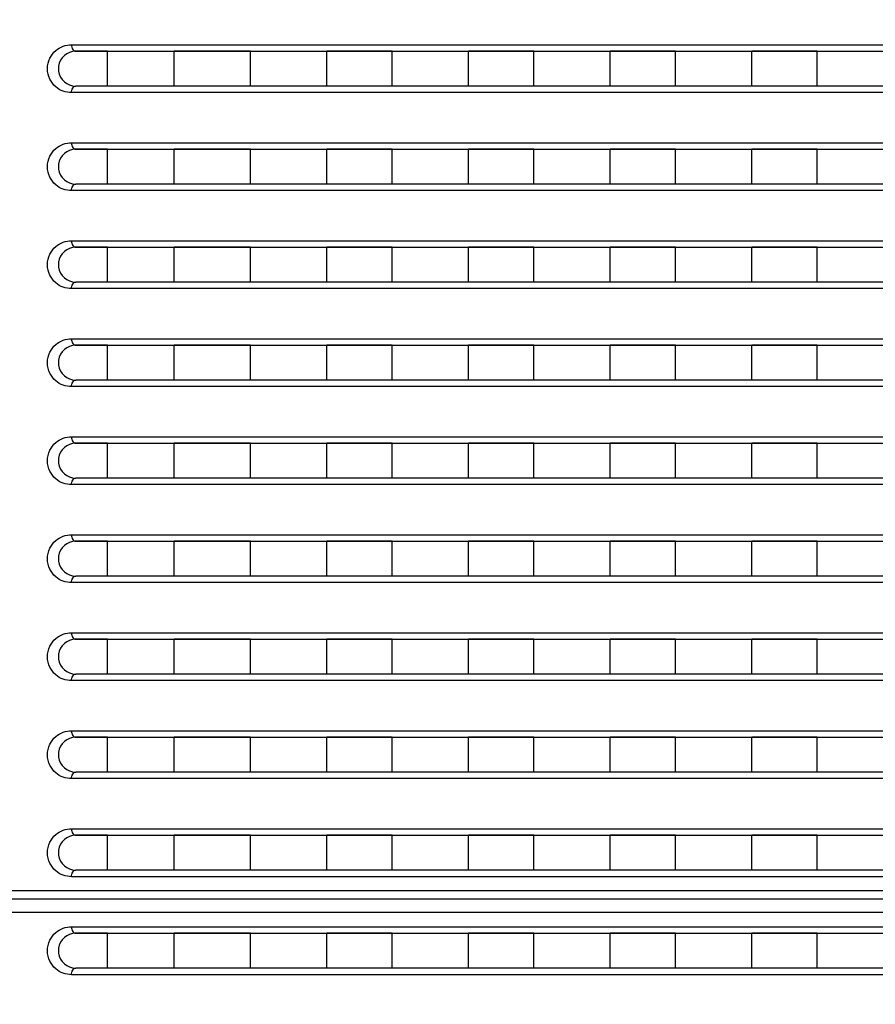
# Model space of a CAD drawing. Header units: millimetres. Extents: x -6054 to 364, y -1866 to 3094.
# Tile 74 of 256: x -4691 to -4652, y 458 to 503. Entities that reach past the tile are written whole.
import ezdxf

# ---------------------------------------------------------------- set-up
doc = ezdxf.new("R2010")
doc.units = ezdxf.units.MM
doc.header["$LTSCALE"] = 65.395
doc.header["$PDSIZE"] = 0.05
doc.linetypes.add('CENTER', pattern=[0.6, 0.375, -0.075, 0.075, -0.075])
doc.layers.get('0').update_dxf_attribs({"linetype": 'CONTINUOUS'})
doc.layers.get('Defpoints').update_dxf_attribs({"linetype": 'CONTINUOUS'})
doc.layers.add('Center', color=1, linetype='CENTER')
doc.layers.add('DIM', color=3, linetype='CONTINUOUS')
doc.styles.get("Standard").update_dxf_attribs({"font": 'arial.ttf'})
doc.dimstyles.new('ISO-25', dxfattribs={"dimtxt": 2.5, "dimasz": 2.5, "dimexe": 1.25, "dimexo": 0.625, "dimtad": 1, "dimtxsty": 'STANDARD', "dimcen": 2.5, "dimadec": 0, "dimazin": 0, "dimtfac": 1, "dimtmove": 0, "dimatfit": 3, "dimfxl": 1, "dimarcsym": 0})

# ---------------------------------------------------------------- blocks, each defined once
blk = doc.blocks.new('*D15')
at = {"layer": 'Defpoints', "color": 0}
for p in [(-4847.741, 377.398), (-4654.173, 377.398), (-4654.173, 258.898)]:
    blk.add_point(p, dxfattribs=at)
at = {"layer": 'DIM', "color": 3, "lineweight": -2}
for p, q in [((-4847.741, 377.398), (-4847.741, 544.978)), ((-4654.798, 377.398), (-4848.991, 377.398)), ((-4847.741, 273.898), (-4847.741, 362.398)), ((-4654.798, 258.898), (-4848.991, 258.898))]:
    blk.add_line(p, q, dxfattribs=at)
at = {"layer": 'DIM', "color": 3}
for points in [[(-4845.241, 362.398), (-4850.241, 362.398), (-4847.741, 377.398)], [(-4850.241, 273.898), (-4845.241, 273.898), (-4847.741, 258.898)]]:
    blk.add_solid(points, dxfattribs=at)
at = {"layer": 'DIM', "color": 2, "insert": (-4865.551, 468.688), "char_height": 20, "attachment_point": 5, "rotation": 90}
blk.add_mtext('119  [4,665]', dxfattribs=at)
blk = doc.blocks.new('*D18')
at = {"layer": 'Defpoints', "color": 0}
for p in [(-3307.323, 492.148), (-4734.98, -14.552), (-4734.98, -196.074)]:
    blk.add_point(p, dxfattribs=at)
at = {"layer": 'DIM', "color": 3, "lineweight": -2}
for p, q in [((-3307.323, 491.523), (-3307.323, -197.324)), ((-4734.98, -15.177), (-4734.98, -197.324)), ((-3322.323, -196.074), (-4719.98, -196.074))]:
    blk.add_line(p, q, dxfattribs=at)
at = {"layer": 'DIM', "color": 3}
for points in [[(-4719.98, -193.574), (-4719.98, -198.574), (-4734.98, -196.074)], [(-3322.323, -198.574), (-3322.323, -193.574), (-3307.323, -196.074)]]:
    blk.add_solid(points, dxfattribs=at)
at = {"layer": 'DIM', "color": 2, "insert": (-4021.151, -178.264), "char_height": 20, "attachment_point": 5}
blk.add_mtext('1428  [56,207]', dxfattribs=at)
blk = doc.blocks.new('*D19')
at = {"layer": 'Defpoints', "color": 0}
for p in [(-3379.723, 594.648), (-4909.709, -20.959), (-4728.573, -20.959)]:
    blk.add_point(p, dxfattribs=at)
at = {"layer": 'DIM', "color": 3, "lineweight": -2}
for p, q in [((-3380.348, 594.648), (-4910.959, 594.648)), ((-4909.709, 579.648), (-4909.709, -5.959)), ((-4729.198, -20.959), (-4910.959, -20.959))]:
    blk.add_line(p, q, dxfattribs=at)
at = {"layer": 'DIM', "color": 3}
for points in [[(-4907.209, 579.648), (-4912.209, 579.648), (-4909.709, 594.648)], [(-4912.209, -5.959), (-4907.209, -5.959), (-4909.709, -20.959)]]:
    blk.add_solid(points, dxfattribs=at)
at = {"layer": 'DIM', "color": 2, "insert": (-4927.519, 286.844), "char_height": 20, "attachment_point": 5, "rotation": 90}
blk.add_mtext('616  [24,236]', dxfattribs=at)

msp = doc.modelspace()

# ---------------------------------------------------------------- linework, layer by layer
at = {"linetype": 'Continuous'}
for p, q in [((-4688.878, 501.998), (-4617.221, 501.998)), ((-4688.679, 501.698), (-4617.213, 501.698)), ((-4687.229, 501.698), (-4688.679, 501.698)), ((-4687.229, 501.698), (-4688.679, 501.698)), ((-4687.229, 500.098), (-4687.229, 501.698)), ((-4687.229, 500.098), (-4687.229, 501.698)), ((-4684.163, 500.098), (-4684.163, 501.698)), ((-4684.163, 500.098), (-4684.163, 501.698)), ((-4680.663, 501.698), (-4684.163, 501.698)), ((-4680.663, 501.698), (-4684.163, 501.698)), ((-4680.663, 500.098), (-4680.663, 501.698)), ((-4680.663, 500.098), (-4680.663, 501.698)), ((-4677.163, 500.098), (-4677.163, 501.698)), ((-4677.163, 500.098), (-4677.163, 501.698)), ((-4674.163, 501.698), (-4677.163, 501.698)), ((-4674.163, 501.698), (-4677.163, 501.698)), ((-4674.163, 500.098), (-4674.163, 501.698)), ((-4674.163, 500.098), (-4674.163, 501.698)), ((-4670.663, 500.098), (-4670.663, 501.698)), ((-4670.663, 500.098), (-4670.663, 501.698)), ((-4667.663, 501.698), (-4670.663, 501.698)), ((-4667.663, 501.698), (-4670.663, 501.698)), ((-4667.663, 500.098), (-4667.663, 501.698)), ((-4667.663, 500.098), (-4667.663, 501.698)), ((-4664.163, 500.098), (-4664.163, 501.698)), ((-4664.163, 500.098), (-4664.163, 501.698)), ((-4661.163, 501.698), (-4664.163, 501.698)), ((-4661.163, 501.698), (-4664.163, 501.698)), ((-4661.163, 500.098), (-4661.163, 501.698)), ((-4661.163, 500.098), (-4661.163, 501.698)), ((-4657.663, 500.098), (-4657.663, 501.698)), ((-4657.663, 500.098), (-4657.663, 501.698)), ((-4654.663, 501.698), (-4657.663, 501.698)), ((-4654.663, 501.698), (-4657.663, 501.698)), ((-4654.663, 500.098), (-4654.663, 501.698)), ((-4654.663, 500.098), (-4654.663, 501.698)), ((-4617.213, 500.098), (-4688.679, 500.098)), ((-4687.229, 500.098), (-4688.679, 500.098)), ((-4687.229, 500.098), (-4688.679, 500.098)), ((-4680.663, 500.098), (-4684.163, 500.098)), ((-4680.663, 500.098), (-4684.163, 500.098)), ((-4674.163, 500.098), (-4677.163, 500.098)), ((-4674.163, 500.098), (-4677.163, 500.098)), ((-4667.663, 500.098), (-4670.663, 500.098)), ((-4667.663, 500.098), (-4670.663, 500.098)), ((-4661.163, 500.098), (-4664.163, 500.098)), ((-4661.163, 500.098), (-4664.163, 500.098)), ((-4654.663, 500.098), (-4657.663, 500.098)), ((-4654.663, 500.098), (-4657.663, 500.098)), ((-4617.221, 499.798), (-4688.878, 499.798)), ((-4688.878, 497.498), (-4617.221, 497.498)), ((-4688.679, 497.198), (-4617.213, 497.198)), ((-4687.229, 497.198), (-4688.679, 497.198)), ((-4687.229, 497.198), (-4688.679, 497.198)), ((-4687.229, 495.598), (-4687.229, 497.198)), ((-4687.229, 495.598), (-4687.229, 497.198)), ((-4684.163, 495.598), (-4684.163, 497.198)), ((-4684.163, 495.598), (-4684.163, 497.198)), ((-4680.663, 497.198), (-4684.163, 497.198)), ((-4680.663, 497.198), (-4684.163, 497.198)), ((-4680.663, 495.598), (-4680.663, 497.198)), ((-4680.663, 495.598), (-4680.663, 497.198)), ((-4677.163, 495.598), (-4677.163, 497.198)), ((-4677.163, 495.598), (-4677.163, 497.198)), ((-4674.163, 497.198), (-4677.163, 497.198)), ((-4674.163, 497.198), (-4677.163, 497.198)), ((-4674.163, 495.598), (-4674.163, 497.198)), ((-4674.163, 495.598), (-4674.163, 497.198)), ((-4670.663, 495.598), (-4670.663, 497.198)), ((-4670.663, 495.598), (-4670.663, 497.198)), ((-4667.663, 497.198), (-4670.663, 497.198)), ((-4667.663, 497.198), (-4670.663, 497.198)), ((-4667.663, 495.598), (-4667.663, 497.198)), ((-4667.663, 495.598), (-4667.663, 497.198)), ((-4664.163, 495.598), (-4664.163, 497.198)), ((-4664.163, 495.598), (-4664.163, 497.198)), ((-4661.163, 497.198), (-4664.163, 497.198)), ((-4661.163, 497.198), (-4664.163, 497.198)), ((-4661.163, 495.598), (-4661.163, 497.198)), ((-4661.163, 495.598), (-4661.163, 497.198)), ((-4657.663, 495.598), (-4657.663, 497.198)), ((-4657.663, 495.598), (-4657.663, 497.198)), ((-4654.663, 497.198), (-4657.663, 497.198)), ((-4654.663, 497.198), (-4657.663, 497.198)), ((-4654.663, 495.598), (-4654.663, 497.198)), ((-4654.663, 495.598), (-4654.663, 497.198)), ((-4617.213, 495.598), (-4688.679, 495.598)), ((-4687.229, 495.598), (-4688.679, 495.598)), ((-4687.229, 495.598), (-4688.679, 495.598)), ((-4680.663, 495.598), (-4684.163, 495.598)), ((-4680.663, 495.598), (-4684.163, 495.598)), ((-4674.163, 495.598), (-4677.163, 495.598)), ((-4674.163, 495.598), (-4677.163, 495.598)), ((-4667.663, 495.598), (-4670.663, 495.598)), ((-4667.663, 495.598), (-4670.663, 495.598)), ((-4661.163, 495.598), (-4664.163, 495.598)), ((-4661.163, 495.598), (-4664.163, 495.598)), ((-4654.663, 495.598), (-4657.663, 495.598)), ((-4654.663, 495.598), (-4657.663, 495.598)), ((-4617.221, 495.298), (-4688.878, 495.298)), ((-4688.878, 492.998), (-4617.221, 492.998)), ((-4688.679, 492.698), (-4617.213, 492.698)), ((-4687.229, 492.698), (-4688.679, 492.698)), ((-4687.229, 492.698), (-4688.679, 492.698)), ((-4687.229, 491.098), (-4687.229, 492.698)), ((-4687.229, 491.098), (-4687.229, 492.698)), ((-4684.163, 491.098), (-4684.163, 492.698)), ((-4684.163, 491.098), (-4684.163, 492.698)), ((-4680.663, 492.698), (-4684.163, 492.698)), ((-4680.663, 492.698), (-4684.163, 492.698)), ((-4680.663, 491.098), (-4680.663, 492.698)), ((-4680.663, 491.098), (-4680.663, 492.698)), ((-4677.163, 491.098), (-4677.163, 492.698)), ((-4677.163, 491.098), (-4677.163, 492.698)), ((-4674.163, 492.698), (-4677.163, 492.698)), ((-4674.163, 492.698), (-4677.163, 492.698)), ((-4674.163, 491.098), (-4674.163, 492.698)), ((-4674.163, 491.098), (-4674.163, 492.698)), ((-4670.663, 491.098), (-4670.663, 492.698)), ((-4670.663, 491.098), (-4670.663, 492.698)), ((-4667.663, 492.698), (-4670.663, 492.698)), ((-4667.663, 492.698), (-4670.663, 492.698)), ((-4667.663, 491.098), (-4667.663, 492.698)), ((-4667.663, 491.098), (-4667.663, 492.698)), ((-4664.163, 491.098), (-4664.163, 492.698)), ((-4664.163, 491.098), (-4664.163, 492.698)), ((-4661.163, 492.698), (-4664.163, 492.698)), ((-4661.163, 492.698), (-4664.163, 492.698)), ((-4661.163, 491.098), (-4661.163, 492.698)), ((-4661.163, 491.098), (-4661.163, 492.698)), ((-4657.663, 491.098), (-4657.663, 492.698)), ((-4657.663, 491.098), (-4657.663, 492.698)), ((-4654.663, 492.698), (-4657.663, 492.698)), ((-4654.663, 492.698), (-4657.663, 492.698)), ((-4654.663, 491.098), (-4654.663, 492.698)), ((-4654.663, 491.098), (-4654.663, 492.698)), ((-4617.213, 491.098), (-4688.679, 491.098)), ((-4687.229, 491.098), (-4688.679, 491.098)), ((-4687.229, 491.098), (-4688.679, 491.098)), ((-4680.663, 491.098), (-4684.163, 491.098)), ((-4680.663, 491.098), (-4684.163, 491.098)), ((-4674.163, 491.098), (-4677.163, 491.098)), ((-4674.163, 491.098), (-4677.163, 491.098)), ((-4667.663, 491.098), (-4670.663, 491.098)), ((-4667.663, 491.098), (-4670.663, 491.098)), ((-4661.163, 491.098), (-4664.163, 491.098)), ((-4661.163, 491.098), (-4664.163, 491.098)), ((-4654.663, 491.098), (-4657.663, 491.098)), ((-4654.663, 491.098), (-4657.663, 491.098)), ((-4617.221, 490.798), (-4688.878, 490.798)), ((-4688.878, 488.498), (-4617.221, 488.498)), ((-4688.679, 488.198), (-4617.213, 488.198)), ((-4687.229, 488.198), (-4688.679, 488.198)), ((-4687.229, 488.198), (-4688.679, 488.198)), ((-4687.229, 486.598), (-4687.229, 488.198)), ((-4687.229, 486.598), (-4687.229, 488.198)), ((-4684.163, 486.598), (-4684.163, 488.198)), ((-4684.163, 486.598), (-4684.163, 488.198)), ((-4680.663, 488.198), (-4684.163, 488.198)), ((-4680.663, 488.198), (-4684.163, 488.198)), ((-4680.663, 486.598), (-4680.663, 488.198)), ((-4680.663, 486.598), (-4680.663, 488.198)), ((-4677.163, 486.598), (-4677.163, 488.198)), ((-4677.163, 486.598), (-4677.163, 488.198)), ((-4674.163, 488.198), (-4677.163, 488.198)), ((-4674.163, 488.198), (-4677.163, 488.198)), ((-4674.163, 486.598), (-4674.163, 488.198)), ((-4674.163, 486.598), (-4674.163, 488.198)), ((-4670.663, 486.598), (-4670.663, 488.198)), ((-4670.663, 486.598), (-4670.663, 488.198)), ((-4667.663, 488.198), (-4670.663, 488.198)), ((-4667.663, 488.198), (-4670.663, 488.198)), ((-4667.663, 486.598), (-4667.663, 488.198)), ((-4667.663, 486.598), (-4667.663, 488.198)), ((-4664.163, 486.598), (-4664.163, 488.198)), ((-4664.163, 486.598), (-4664.163, 488.198)), ((-4661.163, 488.198), (-4664.163, 488.198)), ((-4661.163, 488.198), (-4664.163, 488.198)), ((-4661.163, 486.598), (-4661.163, 488.198)), ((-4661.163, 486.598), (-4661.163, 488.198)), ((-4657.663, 486.598), (-4657.663, 488.198)), ((-4657.663, 486.598), (-4657.663, 488.198)), ((-4654.663, 488.198), (-4657.663, 488.198)), ((-4654.663, 488.198), (-4657.663, 488.198)), ((-4654.663, 486.598), (-4654.663, 488.198)), ((-4654.663, 486.598), (-4654.663, 488.198)), ((-4617.213, 486.598), (-4688.679, 486.598)), ((-4687.229, 486.598), (-4688.679, 486.598)), ((-4687.229, 486.598), (-4688.679, 486.598)), ((-4680.663, 486.598), (-4684.163, 486.598)), ((-4680.663, 486.598), (-4684.163, 486.598)), ((-4674.163, 486.598), (-4677.163, 486.598)), ((-4674.163, 486.598), (-4677.163, 486.598)), ((-4667.663, 486.598), (-4670.663, 486.598)), ((-4667.663, 486.598), (-4670.663, 486.598)), ((-4661.163, 486.598), (-4664.163, 486.598)), ((-4661.163, 486.598), (-4664.163, 486.598)), ((-4654.663, 486.598), (-4657.663, 486.598)), ((-4654.663, 486.598), (-4657.663, 486.598)), ((-4617.221, 486.298), (-4688.878, 486.298)), ((-4688.878, 483.998), (-4617.221, 483.998)), ((-4688.679, 483.698), (-4617.213, 483.698)), ((-4687.229, 483.698), (-4688.679, 483.698)), ((-4687.229, 483.698), (-4688.679, 483.698)), ((-4687.229, 482.098), (-4687.229, 483.698)), ((-4687.229, 482.098), (-4687.229, 483.698)), ((-4684.163, 482.098), (-4684.163, 483.698)), ((-4684.163, 482.098), (-4684.163, 483.698)), ((-4680.663, 483.698), (-4684.163, 483.698)), ((-4680.663, 483.698), (-4684.163, 483.698)), ((-4680.663, 482.098), (-4680.663, 483.698)), ((-4680.663, 482.098), (-4680.663, 483.698)), ((-4677.163, 482.098), (-4677.163, 483.698)), ((-4677.163, 482.098), (-4677.163, 483.698)), ((-4674.163, 483.698), (-4677.163, 483.698)), ((-4674.163, 483.698), (-4677.163, 483.698)), ((-4674.163, 482.098), (-4674.163, 483.698)), ((-4674.163, 482.098), (-4674.163, 483.698)), ((-4670.663, 482.098), (-4670.663, 483.698)), ((-4670.663, 482.098), (-4670.663, 483.698)), ((-4667.663, 483.698), (-4670.663, 483.698)), ((-4667.663, 483.698), (-4670.663, 483.698)), ((-4667.663, 482.098), (-4667.663, 483.698)), ((-4667.663, 482.098), (-4667.663, 483.698)), ((-4664.163, 482.098), (-4664.163, 483.698)), ((-4664.163, 482.098), (-4664.163, 483.698)), ((-4661.163, 483.698), (-4664.163, 483.698)), ((-4661.163, 483.698), (-4664.163, 483.698)), ((-4661.163, 482.098), (-4661.163, 483.698)), ((-4661.163, 482.098), (-4661.163, 483.698)), ((-4657.663, 482.098), (-4657.663, 483.698)), ((-4657.663, 482.098), (-4657.663, 483.698)), ((-4654.663, 483.698), (-4657.663, 483.698)), ((-4654.663, 483.698), (-4657.663, 483.698)), ((-4654.663, 482.098), (-4654.663, 483.698)), ((-4654.663, 482.098), (-4654.663, 483.698)), ((-4617.213, 482.098), (-4688.679, 482.098)), ((-4687.229, 482.098), (-4688.679, 482.098)), ((-4687.229, 482.098), (-4688.679, 482.098)), ((-4680.663, 482.098), (-4684.163, 482.098)), ((-4680.663, 482.098), (-4684.163, 482.098)), ((-4674.163, 482.098), (-4677.163, 482.098)), ((-4674.163, 482.098), (-4677.163, 482.098)), ((-4667.663, 482.098), (-4670.663, 482.098)), ((-4667.663, 482.098), (-4670.663, 482.098)), ((-4661.163, 482.098), (-4664.163, 482.098)), ((-4661.163, 482.098), (-4664.163, 482.098)), ((-4654.663, 482.098), (-4657.663, 482.098)), ((-4654.663, 482.098), (-4657.663, 482.098)), ((-4617.221, 481.798), (-4688.878, 481.798)), ((-4688.878, 479.498), (-4617.221, 479.498)), ((-4688.679, 479.198), (-4617.213, 479.198)), ((-4687.229, 479.198), (-4688.679, 479.198)), ((-4687.229, 479.198), (-4688.679, 479.198)), ((-4687.229, 477.598), (-4687.229, 479.198)), ((-4687.229, 477.598), (-4687.229, 479.198)), ((-4684.163, 477.598), (-4684.163, 479.198)), ((-4684.163, 477.598), (-4684.163, 479.198)), ((-4680.663, 479.198), (-4684.163, 479.198)), ((-4680.663, 479.198), (-4684.163, 479.198)), ((-4680.663, 477.598), (-4680.663, 479.198)), ((-4680.663, 477.598), (-4680.663, 479.198)), ((-4677.163, 477.598), (-4677.163, 479.198)), ((-4677.163, 477.598), (-4677.163, 479.198)), ((-4674.163, 479.198), (-4677.163, 479.198)), ((-4674.163, 479.198), (-4677.163, 479.198)), ((-4674.163, 477.598), (-4674.163, 479.198)), ((-4674.163, 477.598), (-4674.163, 479.198)), ((-4670.663, 477.598), (-4670.663, 479.198)), ((-4670.663, 477.598), (-4670.663, 479.198)), ((-4667.663, 479.198), (-4670.663, 479.198)), ((-4667.663, 479.198), (-4670.663, 479.198)), ((-4667.663, 477.598), (-4667.663, 479.198)), ((-4667.663, 477.598), (-4667.663, 479.198)), ((-4664.163, 477.598), (-4664.163, 479.198)), ((-4664.163, 477.598), (-4664.163, 479.198)), ((-4661.163, 479.198), (-4664.163, 479.198)), ((-4661.163, 479.198), (-4664.163, 479.198)), ((-4661.163, 477.598), (-4661.163, 479.198)), ((-4661.163, 477.598), (-4661.163, 479.198)), ((-4657.663, 477.598), (-4657.663, 479.198)), ((-4657.663, 477.598), (-4657.663, 479.198)), ((-4654.663, 479.198), (-4657.663, 479.198)), ((-4654.663, 479.198), (-4657.663, 479.198)), ((-4654.663, 477.598), (-4654.663, 479.198)), ((-4654.663, 477.598), (-4654.663, 479.198)), ((-4617.213, 477.598), (-4688.679, 477.598)), ((-4687.229, 477.598), (-4688.679, 477.598)), ((-4687.229, 477.598), (-4688.679, 477.598)), ((-4680.663, 477.598), (-4684.163, 477.598)), ((-4680.663, 477.598), (-4684.163, 477.598)), ((-4674.163, 477.598), (-4677.163, 477.598)), ((-4674.163, 477.598), (-4677.163, 477.598)), ((-4667.663, 477.598), (-4670.663, 477.598)), ((-4667.663, 477.598), (-4670.663, 477.598)), ((-4661.163, 477.598), (-4664.163, 477.598)), ((-4661.163, 477.598), (-4664.163, 477.598)), ((-4654.663, 477.598), (-4657.663, 477.598)), ((-4654.663, 477.598), (-4657.663, 477.598)), ((-4617.221, 477.298), (-4688.878, 477.298)), ((-4688.878, 474.998), (-4617.221, 474.998)), ((-4688.679, 474.698), (-4617.213, 474.698)), ((-4687.229, 474.698), (-4688.679, 474.698)), ((-4687.229, 474.698), (-4688.679, 474.698)), ((-4687.229, 473.098), (-4687.229, 474.698)), ((-4687.229, 473.098), (-4687.229, 474.698)), ((-4684.163, 473.098), (-4684.163, 474.698)), ((-4684.163, 473.098), (-4684.163, 474.698)), ((-4680.663, 474.698), (-4684.163, 474.698)), ((-4680.663, 474.698), (-4684.163, 474.698)), ((-4680.663, 473.098), (-4680.663, 474.698)), ((-4680.663, 473.098), (-4680.663, 474.698)), ((-4677.163, 473.098), (-4677.163, 474.698)), ((-4677.163, 473.098), (-4677.163, 474.698)), ((-4674.163, 474.698), (-4677.163, 474.698)), ((-4674.163, 474.698), (-4677.163, 474.698)), ((-4674.163, 473.098), (-4674.163, 474.698)), ((-4674.163, 473.098), (-4674.163, 474.698)), ((-4670.663, 473.098), (-4670.663, 474.698)), ((-4670.663, 473.098), (-4670.663, 474.698)), ((-4667.663, 474.698), (-4670.663, 474.698)), ((-4667.663, 474.698), (-4670.663, 474.698)), ((-4667.663, 473.098), (-4667.663, 474.698)), ((-4667.663, 473.098), (-4667.663, 474.698)), ((-4664.163, 473.098), (-4664.163, 474.698)), ((-4664.163, 473.098), (-4664.163, 474.698)), ((-4661.163, 474.698), (-4664.163, 474.698)), ((-4661.163, 474.698), (-4664.163, 474.698)), ((-4661.163, 473.098), (-4661.163, 474.698)), ((-4661.163, 473.098), (-4661.163, 474.698)), ((-4657.663, 473.098), (-4657.663, 474.698)), ((-4657.663, 473.098), (-4657.663, 474.698)), ((-4654.663, 474.698), (-4657.663, 474.698)), ((-4654.663, 474.698), (-4657.663, 474.698)), ((-4654.663, 473.098), (-4654.663, 474.698)), ((-4654.663, 473.098), (-4654.663, 474.698)), ((-4617.213, 473.098), (-4688.679, 473.098)), ((-4687.229, 473.098), (-4688.679, 473.098)), ((-4687.229, 473.098), (-4688.679, 473.098)), ((-4680.663, 473.098), (-4684.163, 473.098)), ((-4680.663, 473.098), (-4684.163, 473.098)), ((-4674.163, 473.098), (-4677.163, 473.098)), ((-4674.163, 473.098), (-4677.163, 473.098)), ((-4667.663, 473.098), (-4670.663, 473.098)), ((-4667.663, 473.098), (-4670.663, 473.098)), ((-4661.163, 473.098), (-4664.163, 473.098)), ((-4661.163, 473.098), (-4664.163, 473.098)), ((-4654.663, 473.098), (-4657.663, 473.098)), ((-4654.663, 473.098), (-4657.663, 473.098)), ((-4617.221, 472.798), (-4688.878, 472.798)), ((-4688.878, 470.498), (-4617.221, 470.498)), ((-4688.679, 470.198), (-4617.213, 470.198)), ((-4687.229, 470.198), (-4688.679, 470.198)), ((-4687.229, 470.198), (-4688.679, 470.198)), ((-4687.229, 468.598), (-4687.229, 470.198)), ((-4687.229, 468.598), (-4687.229, 470.198)), ((-4684.163, 468.598), (-4684.163, 470.198)), ((-4684.163, 468.598), (-4684.163, 470.198)), ((-4680.663, 470.198), (-4684.163, 470.198)), ((-4680.663, 470.198), (-4684.163, 470.198)), ((-4680.663, 468.598), (-4680.663, 470.198)), ((-4680.663, 468.598), (-4680.663, 470.198)), ((-4677.163, 468.598), (-4677.163, 470.198)), ((-4677.163, 468.598), (-4677.163, 470.198)), ((-4674.163, 470.198), (-4677.163, 470.198)), ((-4674.163, 470.198), (-4677.163, 470.198)), ((-4674.163, 468.598), (-4674.163, 470.198)), ((-4674.163, 468.598), (-4674.163, 470.198)), ((-4670.663, 468.598), (-4670.663, 470.198)), ((-4670.663, 468.598), (-4670.663, 470.198)), ((-4667.663, 470.198), (-4670.663, 470.198)), ((-4667.663, 470.198), (-4670.663, 470.198)), ((-4667.663, 468.598), (-4667.663, 470.198)), ((-4667.663, 468.598), (-4667.663, 470.198)), ((-4664.163, 468.598), (-4664.163, 470.198)), ((-4664.163, 468.598), (-4664.163, 470.198)), ((-4661.163, 470.198), (-4664.163, 470.198)), ((-4661.163, 470.198), (-4664.163, 470.198)), ((-4661.163, 468.598), (-4661.163, 470.198)), ((-4661.163, 468.598), (-4661.163, 470.198)), ((-4657.663, 468.598), (-4657.663, 470.198)), ((-4657.663, 468.598), (-4657.663, 470.198)), ((-4654.663, 470.198), (-4657.663, 470.198)), ((-4654.663, 470.198), (-4657.663, 470.198)), ((-4654.663, 468.598), (-4654.663, 470.198)), ((-4654.663, 468.598), (-4654.663, 470.198)), ((-4617.213, 468.598), (-4688.679, 468.598)), ((-4687.229, 468.598), (-4688.679, 468.598)), ((-4687.229, 468.598), (-4688.679, 468.598)), ((-4680.663, 468.598), (-4684.163, 468.598)), ((-4680.663, 468.598), (-4684.163, 468.598)), ((-4674.163, 468.598), (-4677.163, 468.598)), ((-4674.163, 468.598), (-4677.163, 468.598)), ((-4667.663, 468.598), (-4670.663, 468.598)), ((-4667.663, 468.598), (-4670.663, 468.598)), ((-4661.163, 468.598), (-4664.163, 468.598)), ((-4661.163, 468.598), (-4664.163, 468.598)), ((-4654.663, 468.598), (-4657.663, 468.598)), ((-4654.663, 468.598), (-4657.663, 468.598)), ((-4617.221, 468.298), (-4688.878, 468.298)), ((-4688.878, 465.998), (-4617.221, 465.998)), ((-4688.679, 465.698), (-4617.213, 465.698)), ((-4687.229, 465.698), (-4688.679, 465.698)), ((-4687.229, 465.698), (-4688.679, 465.698)), ((-4687.229, 464.098), (-4687.229, 465.698)), ((-4687.229, 464.098), (-4687.229, 465.698)), ((-4684.163, 464.098), (-4684.163, 465.698)), ((-4684.163, 464.098), (-4684.163, 465.698)), ((-4680.663, 465.698), (-4684.163, 465.698)), ((-4680.663, 465.698), (-4684.163, 465.698)), ((-4680.663, 464.098), (-4680.663, 465.698)), ((-4680.663, 464.098), (-4680.663, 465.698)), ((-4677.163, 464.098), (-4677.163, 465.698)), ((-4677.163, 464.098), (-4677.163, 465.698)), ((-4674.163, 465.698), (-4677.163, 465.698)), ((-4674.163, 465.698), (-4677.163, 465.698)), ((-4674.163, 464.098), (-4674.163, 465.698)), ((-4674.163, 464.098), (-4674.163, 465.698)), ((-4670.663, 464.098), (-4670.663, 465.698)), ((-4670.663, 464.098), (-4670.663, 465.698)), ((-4667.663, 465.698), (-4670.663, 465.698)), ((-4667.663, 465.698), (-4670.663, 465.698)), ((-4667.663, 464.098), (-4667.663, 465.698)), ((-4667.663, 464.098), (-4667.663, 465.698)), ((-4664.163, 464.098), (-4664.163, 465.698)), ((-4664.163, 464.098), (-4664.163, 465.698)), ((-4661.163, 465.698), (-4664.163, 465.698)), ((-4661.163, 465.698), (-4664.163, 465.698)), ((-4661.163, 464.098), (-4661.163, 465.698)), ((-4661.163, 464.098), (-4661.163, 465.698)), ((-4657.663, 464.098), (-4657.663, 465.698)), ((-4657.663, 464.098), (-4657.663, 465.698)), ((-4654.663, 465.698), (-4657.663, 465.698)), ((-4654.663, 465.698), (-4657.663, 465.698)), ((-4654.663, 464.098), (-4654.663, 465.698)), ((-4654.663, 464.098), (-4654.663, 465.698)), ((-4617.213, 464.098), (-4688.679, 464.098)), ((-4687.229, 464.098), (-4688.679, 464.098)), ((-4687.229, 464.098), (-4688.679, 464.098)), ((-4680.663, 464.098), (-4684.163, 464.098)), ((-4680.663, 464.098), (-4684.163, 464.098)), ((-4674.163, 464.098), (-4677.163, 464.098)), ((-4674.163, 464.098), (-4677.163, 464.098)), ((-4667.663, 464.098), (-4670.663, 464.098)), ((-4667.663, 464.098), (-4670.663, 464.098)), ((-4661.163, 464.098), (-4664.163, 464.098)), ((-4661.163, 464.098), (-4664.163, 464.098)), ((-4654.663, 464.098), (-4657.663, 464.098)), ((-4654.663, 464.098), (-4657.663, 464.098)), ((-4617.221, 463.798), (-4688.878, 463.798)), ((-4600.733, 463.148), (-4733.413, 463.148)), ((-4600.733, 462.148), (-4733.413, 462.148)), ((-4688.878, 461.498), (-4617.221, 461.498)), ((-4688.679, 461.198), (-4617.213, 461.198)), ((-4687.229, 461.198), (-4688.679, 461.198)), ((-4687.229, 461.198), (-4688.679, 461.198)), ((-4687.229, 459.598), (-4687.229, 461.198)), ((-4687.229, 459.598), (-4687.229, 461.198)), ((-4684.163, 459.598), (-4684.163, 461.198)), ((-4684.163, 459.598), (-4684.163, 461.198)), ((-4680.663, 461.198), (-4684.163, 461.198)), ((-4680.663, 461.198), (-4684.163, 461.198)), ((-4680.663, 459.598), (-4680.663, 461.198)), ((-4680.663, 459.598), (-4680.663, 461.198)), ((-4677.163, 459.598), (-4677.163, 461.198)), ((-4677.163, 459.598), (-4677.163, 461.198)), ((-4674.163, 461.198), (-4677.163, 461.198)), ((-4674.163, 461.198), (-4677.163, 461.198)), ((-4674.163, 459.598), (-4674.163, 461.198)), ((-4674.163, 459.598), (-4674.163, 461.198)), ((-4670.663, 459.598), (-4670.663, 461.198)), ((-4670.663, 459.598), (-4670.663, 461.198)), ((-4667.663, 461.198), (-4670.663, 461.198)), ((-4667.663, 461.198), (-4670.663, 461.198)), ((-4667.663, 459.598), (-4667.663, 461.198)), ((-4667.663, 459.598), (-4667.663, 461.198)), ((-4664.163, 459.598), (-4664.163, 461.198)), ((-4664.163, 459.598), (-4664.163, 461.198)), ((-4661.163, 461.198), (-4664.163, 461.198)), ((-4661.163, 461.198), (-4664.163, 461.198)), ((-4661.163, 459.598), (-4661.163, 461.198)), ((-4661.163, 459.598), (-4661.163, 461.198)), ((-4657.663, 459.598), (-4657.663, 461.198)), ((-4657.663, 459.598), (-4657.663, 461.198)), ((-4654.663, 461.198), (-4657.663, 461.198)), ((-4654.663, 461.198), (-4657.663, 461.198)), ((-4654.663, 459.598), (-4654.663, 461.198)), ((-4654.663, 459.598), (-4654.663, 461.198)), ((-4617.213, 459.598), (-4688.679, 459.598)), ((-4687.229, 459.598), (-4688.679, 459.598)), ((-4687.229, 459.598), (-4688.679, 459.598)), ((-4680.663, 459.598), (-4684.163, 459.598)), ((-4680.663, 459.598), (-4684.163, 459.598)), ((-4674.163, 459.598), (-4677.163, 459.598)), ((-4674.163, 459.598), (-4677.163, 459.598)), ((-4667.663, 459.598), (-4670.663, 459.598)), ((-4667.663, 459.598), (-4670.663, 459.598)), ((-4661.163, 459.598), (-4664.163, 459.598)), ((-4661.163, 459.598), (-4664.163, 459.598)), ((-4654.663, 459.598), (-4657.663, 459.598)), ((-4654.663, 459.598), (-4657.663, 459.598)), ((-4617.221, 459.298), (-4688.878, 459.298))]:
    msp.add_line(p, q, dxfattribs=at)
for centre, radius, start, end in [((-4688.679, 500.898), 0.8, 90, 172.0065), ((-4688.679, 500.897), 0.8, 90.0003, 93.6162), ((-4688.679, 500.897), 0.8, 90.0003, 93.6162), ((-4688.676, 500.898), 0.804, 172.0437, 187.781), ((-4688.676, 500.898), 0.804, 172.0437, 187.781), ((-4688.676, 500.898), 0.804, 172.0437, 187.781), ((-4688.679, 500.898), 0.8, 169.5903, 172.0052), ((-4688.679, 500.898), 0.8, 169.5903, 172.0052), ((-4688.68, 500.898), 0.8, 187.8197, 190.1911), ((-4688.68, 500.898), 0.8, 187.8197, 190.1911), ((-4688.679, 500.898), 0.8, 187.8185, 270), ((-4688.679, 500.898), 0.8, 266.4265, 269.9997), ((-4688.679, 500.898), 0.8, 266.4265, 269.9997), ((-4688.679, 496.398), 0.8, 90, 172.0065), ((-4688.679, 496.397), 0.8, 90.0003, 93.6162), ((-4688.679, 496.397), 0.8, 90.0003, 93.6162), ((-4688.676, 496.398), 0.804, 172.0437, 187.781), ((-4688.676, 496.398), 0.804, 172.0437, 187.781), ((-4688.676, 496.398), 0.804, 172.0437, 187.781), ((-4688.679, 496.398), 0.8, 169.5903, 172.0052), ((-4688.679, 496.398), 0.8, 169.5903, 172.0052), ((-4688.679, 496.398), 0.8, 187.8185, 270), ((-4688.68, 496.398), 0.8, 187.8197, 190.1911), ((-4688.68, 496.398), 0.8, 187.8197, 190.1911), ((-4688.679, 496.398), 0.8, 266.4265, 269.9997), ((-4688.679, 496.398), 0.8, 266.4265, 269.9997), ((-4688.679, 491.898), 0.8, 90, 172.0065), ((-4688.679, 491.897), 0.8, 90.0003, 93.6162), ((-4688.679, 491.897), 0.8, 90.0003, 93.6162), ((-4688.676, 491.898), 0.804, 172.0437, 187.781), ((-4688.676, 491.898), 0.804, 172.0437, 187.781), ((-4688.676, 491.898), 0.804, 172.0437, 187.781), ((-4688.679, 491.898), 0.8, 169.5903, 172.0052), ((-4688.679, 491.898), 0.8, 169.5903, 172.0052), ((-4688.679, 491.898), 0.8, 187.8185, 270), ((-4688.68, 491.898), 0.8, 187.8197, 190.1911), ((-4688.68, 491.898), 0.8, 187.8197, 190.1911), ((-4688.679, 491.898), 0.8, 266.4265, 269.9997), ((-4688.679, 491.898), 0.8, 266.4265, 269.9997), ((-4688.679, 487.398), 0.8, 90, 172.0065), ((-4688.679, 487.397), 0.8, 90.0003, 93.6162), ((-4688.679, 487.397), 0.8, 90.0003, 93.6162), ((-4688.676, 487.398), 0.804, 172.0437, 187.781), ((-4688.676, 487.398), 0.804, 172.0437, 187.781), ((-4688.676, 487.398), 0.804, 172.0437, 187.781), ((-4688.679, 487.398), 0.8, 169.5903, 172.0052), ((-4688.679, 487.398), 0.8, 169.5903, 172.0052), ((-4688.679, 487.398), 0.8, 187.8185, 270), ((-4688.68, 487.398), 0.8, 187.8197, 190.1911), ((-4688.68, 487.398), 0.8, 187.8197, 190.1911), ((-4688.679, 487.398), 0.8, 266.4265, 269.9997), ((-4688.679, 487.398), 0.8, 266.4265, 269.9997), ((-4688.679, 482.898), 0.8, 90, 172.0065), ((-4688.679, 482.897), 0.8, 90.0003, 93.6162), ((-4688.679, 482.897), 0.8, 90.0003, 93.6162), ((-4688.676, 482.898), 0.804, 172.0437, 187.781), ((-4688.676, 482.898), 0.804, 172.0437, 187.781), ((-4688.676, 482.898), 0.804, 172.0437, 187.781), ((-4688.679, 482.898), 0.8, 169.5903, 172.0052), ((-4688.679, 482.898), 0.8, 169.5903, 172.0052), ((-4688.679, 482.898), 0.8, 187.8185, 270), ((-4688.68, 482.898), 0.8, 187.8197, 190.1911), ((-4688.68, 482.898), 0.8, 187.8197, 190.1911), ((-4688.679, 482.898), 0.8, 266.4265, 269.9997), ((-4688.679, 482.898), 0.8, 266.4265, 269.9997), ((-4688.679, 478.398), 0.8, 90, 172.0065), ((-4688.679, 478.397), 0.8, 90.0003, 93.6162), ((-4688.679, 478.397), 0.8, 90.0003, 93.6162), ((-4688.676, 478.398), 0.804, 172.0437, 187.781), ((-4688.676, 478.398), 0.804, 172.0437, 187.781), ((-4688.676, 478.398), 0.804, 172.0437, 187.781), ((-4688.679, 478.398), 0.8, 169.5903, 172.0052), ((-4688.679, 478.398), 0.8, 169.5903, 172.0052), ((-4688.679, 478.398), 0.8, 187.8185, 270), ((-4688.68, 478.398), 0.8, 187.8197, 190.1911), ((-4688.68, 478.398), 0.8, 187.8197, 190.1911), ((-4688.679, 478.398), 0.8, 266.4265, 269.9997), ((-4688.679, 478.398), 0.8, 266.4265, 269.9997), ((-4688.679, 473.898), 0.8, 90, 172.0065), ((-4688.679, 473.897), 0.8, 90.0003, 93.6162), ((-4688.679, 473.897), 0.8, 90.0003, 93.6162), ((-4688.676, 473.898), 0.804, 172.0437, 187.781), ((-4688.676, 473.898), 0.804, 172.0437, 187.781), ((-4688.676, 473.898), 0.804, 172.0437, 187.781), ((-4688.679, 473.898), 0.8, 169.5903, 172.0052), ((-4688.679, 473.898), 0.8, 169.5903, 172.0052), ((-4688.679, 473.898), 0.8, 187.8185, 270), ((-4688.68, 473.898), 0.8, 187.8197, 190.1911), ((-4688.68, 473.898), 0.8, 187.8197, 190.1911), ((-4688.679, 473.898), 0.8, 266.4265, 269.9997), ((-4688.679, 473.898), 0.8, 266.4265, 269.9997), ((-4688.679, 469.398), 0.8, 90, 172.0065), ((-4688.679, 469.397), 0.8, 90.0003, 93.6162), ((-4688.679, 469.397), 0.8, 90.0003, 93.6162), ((-4688.676, 469.398), 0.804, 172.0437, 187.781), ((-4688.676, 469.398), 0.804, 172.0437, 187.781), ((-4688.676, 469.398), 0.804, 172.0437, 187.781), ((-4688.679, 469.398), 0.8, 169.5903, 172.0052), ((-4688.679, 469.398), 0.8, 169.5903, 172.0052), ((-4688.679, 469.398), 0.8, 187.8185, 270), ((-4688.68, 469.398), 0.8, 187.8197, 190.1911), ((-4688.68, 469.398), 0.8, 187.8197, 190.1911), ((-4688.679, 469.398), 0.8, 266.4265, 269.9997), ((-4688.679, 469.398), 0.8, 266.4265, 269.9997), ((-4688.679, 464.898), 0.8, 90, 172.0065), ((-4688.679, 464.897), 0.8, 90.0003, 93.6162), ((-4688.679, 464.897), 0.8, 90.0003, 93.6162), ((-4688.676, 464.898), 0.804, 172.0437, 187.781), ((-4688.676, 464.898), 0.804, 172.0437, 187.781), ((-4688.676, 464.898), 0.804, 172.0437, 187.781), ((-4688.679, 464.898), 0.8, 169.5903, 172.0052), ((-4688.679, 464.898), 0.8, 169.5903, 172.0052), ((-4688.679, 464.898), 0.8, 187.8185, 270), ((-4688.68, 464.898), 0.8, 187.8197, 190.1911), ((-4688.68, 464.898), 0.8, 187.8197, 190.1911), ((-4688.679, 464.898), 0.8, 266.4265, 269.9997), ((-4688.679, 464.898), 0.8, 266.4265, 269.9997), ((-4688.679, 460.398), 0.8, 90, 172.0065), ((-4688.679, 460.397), 0.8, 90.0003, 93.6162), ((-4688.679, 460.397), 0.8, 90.0003, 93.6162), ((-4688.676, 460.398), 0.804, 172.0437, 187.781), ((-4688.676, 460.398), 0.804, 172.0437, 187.781), ((-4688.676, 460.398), 0.804, 172.0437, 187.781), ((-4688.679, 460.398), 0.8, 169.5903, 172.0052), ((-4688.679, 460.398), 0.8, 169.5903, 172.0052), ((-4688.679, 460.398), 0.8, 187.8185, 270), ((-4688.68, 460.398), 0.8, 187.8197, 190.1911), ((-4688.68, 460.398), 0.8, 187.8197, 190.1911), ((-4688.679, 460.398), 0.8, 266.4265, 269.9997), ((-4688.679, 460.398), 0.8, 266.4265, 269.9997)]:
    msp.add_arc(centre, radius, start, end, dxfattribs=at)
for points, knots in [([(-4688.878, 499.798), (-4689.006, 499.798), (-4689.269, 499.844), (-4689.63, 500.055), (-4689.909, 500.417), (-4690.02, 500.898), (-4689.909, 501.378), (-4689.63, 501.74), (-4689.269, 501.952), (-4689.006, 501.998), (-4688.878, 501.998)], [0, 0, 0, 0, 0.111203, 0.227903, 0.356731, 0.49999, 0.643255, 0.77209, 0.888795, 1, 1, 1, 1]), ([(-4688.878, 501.998), (-4688.878, 501.959), (-4688.869, 501.884), (-4688.828, 501.787), (-4688.763, 501.716), (-4688.706, 501.698), (-4688.679, 501.698)], [0, 0, 0, 0, 0.294414, 0.565058, 0.797972, 1, 1, 1, 1]), ([(-4688.878, 499.798), (-4688.878, 499.836), (-4688.869, 499.911), (-4688.828, 500.008), (-4688.763, 500.079), (-4688.706, 500.098), (-4688.679, 500.098)], [0, 0, 0, 0, 0.294414, 0.565058, 0.797972, 1, 1, 1, 1]), ([(-4688.878, 495.298), (-4689.006, 495.298), (-4689.269, 495.344), (-4689.63, 495.555), (-4689.909, 495.917), (-4690.02, 496.398), (-4689.909, 496.878), (-4689.63, 497.24), (-4689.269, 497.452), (-4689.006, 497.498), (-4688.878, 497.498)], [0, 0, 0, 0, 0.111203, 0.227903, 0.356731, 0.49999, 0.643255, 0.77209, 0.888795, 1, 1, 1, 1]), ([(-4688.878, 497.498), (-4688.878, 497.459), (-4688.869, 497.384), (-4688.828, 497.287), (-4688.763, 497.216), (-4688.706, 497.198), (-4688.679, 497.198)], [0, 0, 0, 0, 0.294414, 0.565058, 0.797972, 1, 1, 1, 1]), ([(-4688.878, 495.298), (-4688.878, 495.336), (-4688.869, 495.411), (-4688.828, 495.508), (-4688.763, 495.579), (-4688.706, 495.598), (-4688.679, 495.598)], [0, 0, 0, 0, 0.294414, 0.565058, 0.797972, 1, 1, 1, 1]), ([(-4688.878, 490.798), (-4689.006, 490.798), (-4689.269, 490.844), (-4689.63, 491.055), (-4689.909, 491.417), (-4690.02, 491.898), (-4689.909, 492.378), (-4689.63, 492.74), (-4689.269, 492.952), (-4689.006, 492.998), (-4688.878, 492.998)], [0, 0, 0, 0, 0.111203, 0.227903, 0.356731, 0.49999, 0.643255, 0.77209, 0.888795, 1, 1, 1, 1]), ([(-4688.878, 492.998), (-4688.878, 492.959), (-4688.869, 492.884), (-4688.828, 492.787), (-4688.763, 492.716), (-4688.706, 492.698), (-4688.679, 492.698)], [0, 0, 0, 0, 0.294414, 0.565058, 0.797972, 1, 1, 1, 1]), ([(-4688.878, 490.798), (-4688.878, 490.836), (-4688.869, 490.911), (-4688.828, 491.008), (-4688.763, 491.079), (-4688.706, 491.098), (-4688.679, 491.098)], [0, 0, 0, 0, 0.294414, 0.565058, 0.797972, 1, 1, 1, 1]), ([(-4688.878, 486.298), (-4689.006, 486.298), (-4689.269, 486.344), (-4689.63, 486.555), (-4689.909, 486.917), (-4690.02, 487.398), (-4689.909, 487.878), (-4689.63, 488.24), (-4689.269, 488.452), (-4689.006, 488.498), (-4688.878, 488.498)], [0, 0, 0, 0, 0.111203, 0.227903, 0.356731, 0.49999, 0.643255, 0.77209, 0.888795, 1, 1, 1, 1]), ([(-4688.878, 488.498), (-4688.878, 488.459), (-4688.869, 488.384), (-4688.828, 488.287), (-4688.763, 488.216), (-4688.706, 488.198), (-4688.679, 488.198)], [0, 0, 0, 0, 0.294414, 0.565058, 0.797972, 1, 1, 1, 1]), ([(-4688.878, 486.298), (-4688.878, 486.336), (-4688.869, 486.411), (-4688.828, 486.508), (-4688.763, 486.579), (-4688.706, 486.598), (-4688.679, 486.598)], [0, 0, 0, 0, 0.294414, 0.565058, 0.797972, 1, 1, 1, 1]), ([(-4688.878, 481.798), (-4689.006, 481.798), (-4689.269, 481.844), (-4689.63, 482.055), (-4689.909, 482.417), (-4690.02, 482.898), (-4689.909, 483.378), (-4689.63, 483.74), (-4689.269, 483.952), (-4689.006, 483.998), (-4688.878, 483.998)], [0, 0, 0, 0, 0.111203, 0.227903, 0.356731, 0.49999, 0.643255, 0.77209, 0.888795, 1, 1, 1, 1]), ([(-4688.878, 483.998), (-4688.878, 483.959), (-4688.869, 483.884), (-4688.828, 483.787), (-4688.763, 483.716), (-4688.706, 483.698), (-4688.679, 483.698)], [0, 0, 0, 0, 0.294414, 0.565058, 0.797972, 1, 1, 1, 1]), ([(-4688.878, 481.798), (-4688.878, 481.836), (-4688.869, 481.911), (-4688.828, 482.008), (-4688.763, 482.079), (-4688.706, 482.098), (-4688.679, 482.098)], [0, 0, 0, 0, 0.294414, 0.565058, 0.797972, 1, 1, 1, 1]), ([(-4688.878, 477.298), (-4689.006, 477.298), (-4689.269, 477.344), (-4689.63, 477.555), (-4689.909, 477.917), (-4690.02, 478.398), (-4689.909, 478.878), (-4689.63, 479.24), (-4689.269, 479.452), (-4689.006, 479.498), (-4688.878, 479.498)], [0, 0, 0, 0, 0.111203, 0.227903, 0.356731, 0.49999, 0.643255, 0.77209, 0.888795, 1, 1, 1, 1]), ([(-4688.878, 479.498), (-4688.878, 479.459), (-4688.869, 479.384), (-4688.828, 479.287), (-4688.763, 479.216), (-4688.706, 479.198), (-4688.679, 479.198)], [0, 0, 0, 0, 0.294414, 0.565058, 0.797972, 1, 1, 1, 1]), ([(-4688.878, 477.298), (-4688.878, 477.336), (-4688.869, 477.411), (-4688.828, 477.508), (-4688.763, 477.579), (-4688.706, 477.598), (-4688.679, 477.598)], [0, 0, 0, 0, 0.294414, 0.565058, 0.797972, 1, 1, 1, 1]), ([(-4688.878, 472.798), (-4689.006, 472.798), (-4689.269, 472.844), (-4689.63, 473.055), (-4689.909, 473.417), (-4690.02, 473.898), (-4689.909, 474.378), (-4689.63, 474.74), (-4689.269, 474.952), (-4689.006, 474.998), (-4688.878, 474.998)], [0, 0, 0, 0, 0.111203, 0.227903, 0.356731, 0.49999, 0.643255, 0.77209, 0.888795, 1, 1, 1, 1]), ([(-4688.878, 474.998), (-4688.878, 474.959), (-4688.869, 474.884), (-4688.828, 474.787), (-4688.763, 474.716), (-4688.706, 474.698), (-4688.679, 474.698)], [0, 0, 0, 0, 0.294414, 0.565058, 0.797972, 1, 1, 1, 1]), ([(-4688.878, 472.798), (-4688.878, 472.836), (-4688.869, 472.911), (-4688.828, 473.008), (-4688.763, 473.079), (-4688.706, 473.098), (-4688.679, 473.098)], [0, 0, 0, 0, 0.294414, 0.565058, 0.797972, 1, 1, 1, 1]), ([(-4688.878, 468.298), (-4689.006, 468.298), (-4689.269, 468.344), (-4689.63, 468.555), (-4689.909, 468.917), (-4690.02, 469.398), (-4689.909, 469.878), (-4689.63, 470.24), (-4689.269, 470.452), (-4689.006, 470.498), (-4688.878, 470.498)], [0, 0, 0, 0, 0.111203, 0.227903, 0.356731, 0.49999, 0.643255, 0.77209, 0.888795, 1, 1, 1, 1]), ([(-4688.878, 470.498), (-4688.878, 470.459), (-4688.869, 470.384), (-4688.828, 470.287), (-4688.763, 470.216), (-4688.706, 470.198), (-4688.679, 470.198)], [0, 0, 0, 0, 0.294414, 0.565058, 0.797972, 1, 1, 1, 1]), ([(-4688.878, 468.298), (-4688.878, 468.336), (-4688.869, 468.411), (-4688.828, 468.508), (-4688.763, 468.579), (-4688.706, 468.598), (-4688.679, 468.598)], [0, 0, 0, 0, 0.294414, 0.565058, 0.797972, 1, 1, 1, 1]), ([(-4688.878, 463.798), (-4689.006, 463.798), (-4689.269, 463.844), (-4689.63, 464.055), (-4689.909, 464.417), (-4690.02, 464.898), (-4689.909, 465.378), (-4689.63, 465.74), (-4689.269, 465.952), (-4689.006, 465.998), (-4688.878, 465.998)], [0, 0, 0, 0, 0.111203, 0.227903, 0.356731, 0.49999, 0.643255, 0.77209, 0.888795, 1, 1, 1, 1]), ([(-4688.878, 465.998), (-4688.878, 465.959), (-4688.869, 465.884), (-4688.828, 465.787), (-4688.763, 465.716), (-4688.706, 465.698), (-4688.679, 465.698)], [0, 0, 0, 0, 0.294414, 0.565058, 0.797972, 1, 1, 1, 1]), ([(-4688.878, 463.798), (-4688.878, 463.836), (-4688.869, 463.911), (-4688.828, 464.008), (-4688.763, 464.079), (-4688.706, 464.098), (-4688.679, 464.098)], [0, 0, 0, 0, 0.294414, 0.565058, 0.797972, 1, 1, 1, 1]), ([(-4688.878, 459.298), (-4689.006, 459.298), (-4689.269, 459.344), (-4689.63, 459.555), (-4689.909, 459.917), (-4690.02, 460.398), (-4689.909, 460.878), (-4689.63, 461.24), (-4689.269, 461.452), (-4689.006, 461.498), (-4688.878, 461.498)], [0, 0, 0, 0, 0.111203, 0.227903, 0.356731, 0.49999, 0.643255, 0.77209, 0.888795, 1, 1, 1, 1]), ([(-4688.878, 461.498), (-4688.878, 461.459), (-4688.869, 461.384), (-4688.828, 461.287), (-4688.763, 461.216), (-4688.706, 461.198), (-4688.679, 461.198)], [0, 0, 0, 0, 0.294414, 0.565058, 0.797972, 1, 1, 1, 1]), ([(-4688.878, 459.298), (-4688.878, 459.336), (-4688.869, 459.411), (-4688.828, 459.508), (-4688.763, 459.579), (-4688.706, 459.598), (-4688.679, 459.598)], [0, 0, 0, 0, 0.294414, 0.565058, 0.797972, 1, 1, 1, 1])]:
    msp.add_open_spline(points, degree=3, knots=knots, dxfattribs=at)
at = {"layer": 'Center', "color": 1, "linetype": 'CENTER', "ltscale": 5}
msp.add_line((-3000.348, 462.764), (-4797.765, 462.764), dxfattribs=at)

# ---------------------------------------------------------------- dimensions: what is measured, and where the dimension line sits
at = {"layer": 'DIM'}
for base, p1, p2, picture, middle in [((-4909.709, -20.959), (-3379.723, 594.648), (-4728.573, -20.959), '*D19', (-4927.519, 286.844)), ((-4847.741161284, 377.397572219), (-4654.173127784, 258.897572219), (-4654.173127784, 377.397572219), '*D15', (-4865.551161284, 468.687572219))]:
    dim = msp.add_linear_dim(base=base, p1=p1, p2=p2, angle=90, text='<> []', dimstyle='ISO-25', override={"dimtxt": 20, "dimasz": 15, "dimgap": 5, "dimdec": 0, "dimclrd": 3, "dimclre": 3, "dimclrt": 2, "dimadec": 1, "dimtp": 0.3, "dimtm": 0.3, "dimtofl": 0}, dxfattribs=at)
    dim.commit()
    dim.dimension.update_dxf_attribs({"geometry": picture, "text_midpoint": middle})
dim = msp.add_linear_dim(base=(-4734.98, -196.074), p1=(-3307.323, 492.148), p2=(-4734.98, -14.552), text='<> []', dimstyle='ISO-25', override={"dimtxt": 20, "dimasz": 15, "dimgap": 5, "dimdec": 0, "dimclrd": 3, "dimclre": 3, "dimclrt": 2, "dimadec": 1, "dimtp": 0.3, "dimtm": 0.3, "dimtofl": 0}, dxfattribs=at)
dim.commit()
dim.dimension.update_dxf_attribs({"geometry": '*D18', "text_midpoint": (-4021.151, -178.264)})

doc.saveas('drawing.dxf')
